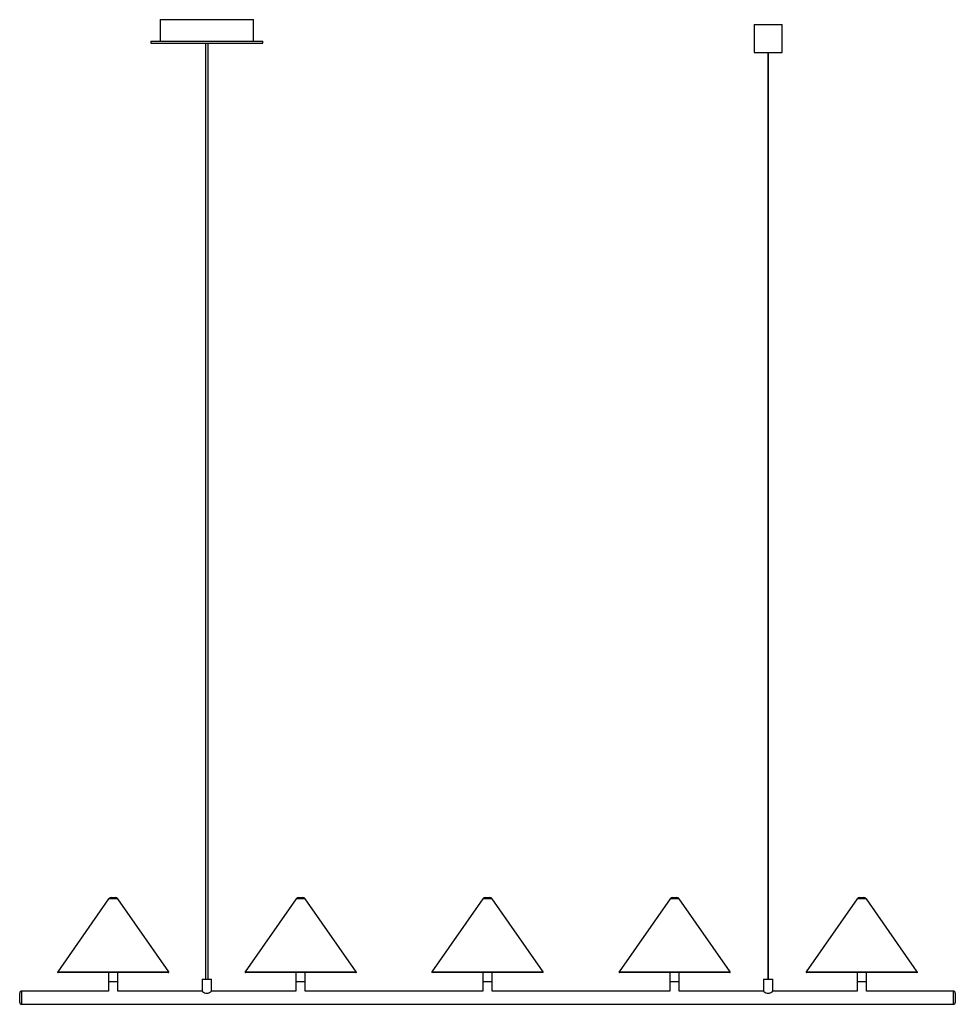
# Paper-space layout '_Derecha' of a CAD drawing. Header units: millimetres. Extents: x -1500 to -500, y -23 to 1029.
import ezdxf

# ---------------------------------------------------------------- set-up
doc = ezdxf.new("R2010")
doc.units = ezdxf.units.MM

psp = doc.layouts.new('_Derecha')

# ---------------------------------------------------------------- linework, layer by layer
at = {"color": 7, "linetype": 'Continuous', "lineweight": 25}
for p, q in [((-1350, 1029.2), (-1350, 1006.2)), ((-1350, 1029.2), (-1250, 1029.2)), ((-1250, 1006.2), (-1250, 1029.2)), ((-715, 1024.2), (-715, 994.2)), ((-715, 1024.2), (-685, 1024.2)), ((-685, 994.2), (-685, 1024.2)), ((-1360, 1006.2), (-1360, 1004.2)), ((-1360, 1006.2), (-1240, 1006.2)), ((-1360, 1004.2), (-1240, 1004.2)), ((-1301.5, 1004.2), (-1301.5, 4.2)), ((-1298.5, 4.2), (-1298.5, 1004.2)), ((-1240, 1004.2), (-1240, 1006.2)), ((-715, 994.2), (-685, 994.2)), ((-700.5, 994.2), (-700.5, 4.2)), ((-699.5, 4.2), (-699.5, 994.2)), ((-1404.9, 89.9), (-1459.4, 12)), ((-1402.4, 91.2), (-1397.6, 91.2)), ((-1340.6, 12), (-1395.1, 89.9)), ((-1204.6, 89.9), (-1259.1, 12)), ((-1202.1, 91.2), (-1197.2, 91.2)), ((-1140.2, 12), (-1194.8, 89.9)), ((-1004.9, 89.9), (-1059.4, 12)), ((-1002.4, 91.2), (-997.6, 91.2)), ((-940.6, 12), (-995.1, 89.9)), ((-804.9, 89.9), (-859.4, 12)), ((-802.4, 91.2), (-797.6, 91.2)), ((-740.6, 12), (-795.1, 89.9)), ((-604.9, 89.9), (-659.4, 12)), ((-602.4, 91.2), (-597.6, 91.2)), ((-540.6, 12), (-595.1, 89.9)), ((-1341, 11.2), (-1459, 11.2)), ((-1405, 11.2), (-1405, -8.8)), ((-1395, -8.8), (-1395, 11.2)), ((-1140.6, 11.2), (-1258.7, 11.2)), ((-1204.7, 11.2), (-1204.7, 1.2)), ((-1194.7, 1.2), (-1194.7, 11.2)), ((-941, 11.2), (-1059, 11.2)), ((-1005, 11.2), (-1005, -8.8)), ((-995, -8.8), (-995, 11.2)), ((-741, 11.2), (-859, 11.2)), ((-805, 11.2), (-805, -8.8)), ((-795, -8.8), (-795, 11.2)), ((-541, 11.2), (-659, 11.2)), ((-605, 11.2), (-605, -8.8)), ((-595, -8.8), (-595, 11.2)), ((-1395, 1.2), (-1405, 1.2)), ((-1305, 4.2), (-1305, -8.9)), ((-1305, 4.2), (-1295, 4.2)), ((-1295, -8.8), (-1295, 4.2)), ((-1205, 1.2), (-1205, -8.8)), ((-1194.7, 1.2), (-1205, 1.2)), ((-1195, -8.8), (-1195, 1.2)), ((-995, 1.2), (-1005, 1.2)), ((-795, 1.2), (-805, 1.2)), ((-705, 4.2), (-705, -8.9)), ((-705, 4.2), (-695, 4.2)), ((-695, -8.8), (-695, 4.2)), ((-595, 1.2), (-605, 1.2)), ((-1405, -8.8), (-1498, -8.8)), ((-1305, -8.8), (-1395, -8.8)), ((-1205, -8.8), (-1295, -8.8)), ((-1005, -8.8), (-1195, -8.8)), ((-805, -8.8), (-995, -8.8)), ((-705, -8.8), (-795, -8.8)), ((-605, -8.8), (-695, -8.8)), ((-502, -8.8), (-595, -8.8)), ((-1500, -20.8), (-1500, -10.8)), ((-500, -10.8), (-500, -20.8)), ((-1498, -22.8), (-502, -22.8))]:
    psp.add_line(p, q, dxfattribs=at)
at = {"color": 8, "linetype": 'Continuous', "lineweight": 25}
for p, q in [((-1395.1, 89.9), (-1404.9, 89.9)), ((-1194.8, 89.9), (-1204.6, 89.9)), ((-995.1, 89.9), (-1004.9, 89.9)), ((-795.1, 89.9), (-804.9, 89.9)), ((-595.1, 89.9), (-604.9, 89.9)), ((-1459.4, 12), (-1340.6, 12)), ((-1259.1, 12), (-1140.2, 12)), ((-1059.4, 12), (-940.6, 12)), ((-859.4, 12), (-740.6, 12)), ((-659.4, 12), (-540.6, 12)), ((-1498, -8.8), (-1498, -22.8)), ((-502, -22.8), (-502, -8.8))]:
    psp.add_line(p, q, dxfattribs=at)
at = {"color": 7, "linetype": 'Continuous', "lineweight": 25, "flags": 128}
for points in [[(-1305, -8.9), (-1304.9, -8.9), (-1304.5, -9.2), (-1303.7, -9.7), (-1302.4, -10.4), (-1301.1, -10.8), (-1299.9, -10.9), (-1298.7, -10.8), (-1297.3, -10.2), (-1296.1, -9.6), (-1295.2, -9), (-1295, -8.8), (-1295, -8.8)], [(-705, -8.9), (-704.9, -8.9), (-704.5, -9.2), (-703.7, -9.7), (-702.4, -10.4), (-701.1, -10.8), (-699.9, -10.9), (-698.7, -10.8), (-697.3, -10.2), (-696.1, -9.6), (-695.2, -9), (-695, -8.8), (-695, -8.8)]]:
    psp.add_lwpolyline(points, dxfattribs=at)
at = {"color": 7, "linetype": 'Continuous', "lineweight": 25}
for centre, radius, start, end in [((-1402.4, 88.2), 3, 90, 145.008), ((-1397.6, 88.2), 3, 34.992, 90), ((-1202.1, 88.2), 3, 90, 145.008), ((-1197.2, 88.2), 3, 34.992, 90), ((-1002.4, 88.2), 3, 90, 145.008), ((-997.6, 88.2), 3, 34.992, 90), ((-802.4, 88.2), 3, 90, 145.008), ((-797.6, 88.2), 3, 34.992, 90), ((-602.4, 88.2), 3, 90, 145.008), ((-597.6, 88.2), 3, 34.992, 90), ((-1459, 11.7), 0.5, 145.008, 270), ((-1341, 11.7), 0.5, 270, 34.992), ((-1258.7, 11.7), 0.5, 145.008, 270), ((-1140.6, 11.7), 0.5, 270, 34.992), ((-1059, 11.7), 0.5, 145.008, 270), ((-941, 11.7), 0.5, 270, 34.992), ((-859, 11.7), 0.5, 145.008, 270), ((-741, 11.7), 0.5, 270, 34.992), ((-659, 11.7), 0.5, 145.008, 270), ((-541, 11.7), 0.5, 270, 34.992), ((-1498, -10.8), 2, 90, 180), ((-502, -10.8), 2, 0, 90), ((-1498, -20.8), 2, 180, 270), ((-502, -20.8), 2, 270, 0)]:
    psp.add_arc(centre, radius, start, end, dxfattribs=at)

doc.saveas('drawing.dxf')
